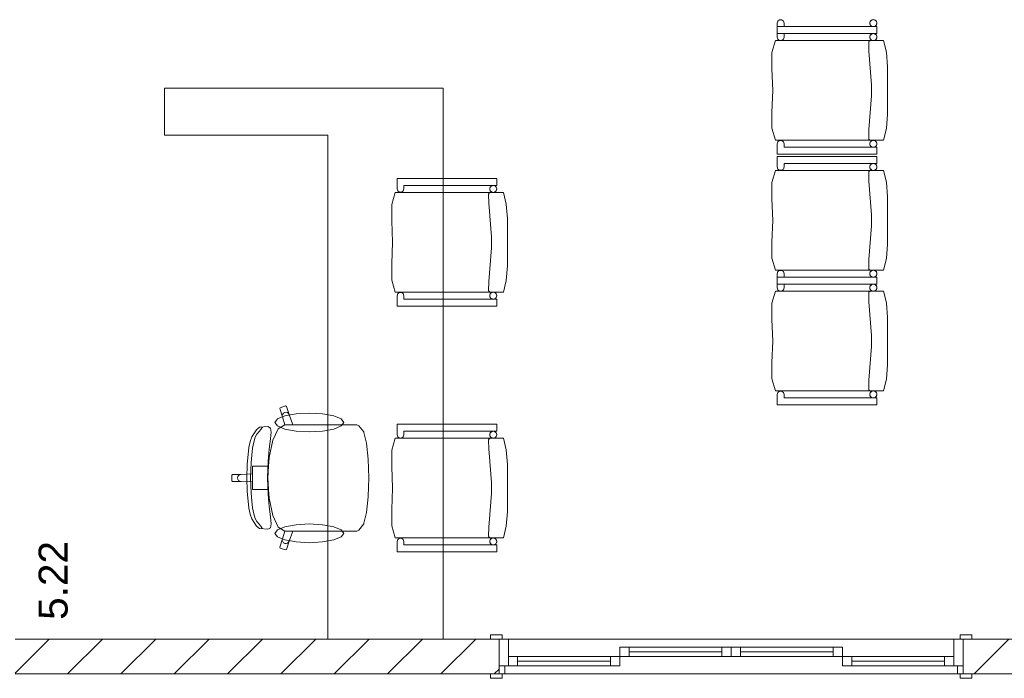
# Model space of a CAD drawing. Header units: millimetres. Extents: x 2826 to 3034, y 1533 to 1590.
# Tile 206 of 248: x 3004.08 to 3008.32, y 1575.44 to 1578.28. Entities that reach past the tile are written whole.
import ezdxf
from ezdxf.enums import TextEntityAlignment as Align

# ---------------------------------------------------------------- set-up
doc = ezdxf.new("R2010")
doc.units = ezdxf.units.MM
doc.layers.add('_Caneta_No__220', color=7, linetype='Continuous', lineweight=15, true_color=0x8a8a8a)
doc.styles.add('ESTILO_GERADO_2', font='arial.ttf')
pattern_1 = [(45, (0.02328, 0.61931), (-0.1149048, 0.1149048), [])]

# ---------------------------------------------------------------- blocks, each defined once
blk = doc.blocks.new('A$Cdd268059')
at = {"layer": '_Caneta_No__220'}
h = blk.add_hatch(dxfattribs=at)
h.set_pattern_fill('TIJOLO_COMUM_0005', color=256, style=0, pattern_type=2)
h.set_pattern_definition(pattern_1)
h.paths.add_polyline_path([(18.8463, 3.6198), (20.9318, 3.6198), (20.9318, 3.7698), (18.8463, 3.7698)])
h = blk.add_hatch(dxfattribs=at)
h.set_pattern_fill('TIJOLO_COMUM_0005', color=256, style=0, pattern_type=2)
h.set_pattern_definition(pattern_1)
h.paths.add_polyline_path([(25.1638, 3.7698), (22.9318, 3.7698), (22.9318, 3.6198), (25.1638, 3.6198)])
for p, q in [((22.1326, 6.4337), (22.1303, 6.4249)), ((22.1303, 6.4249), (22.1303, 6.3799)), ((22.1303, 6.4096), (22.1303, 6.3646)), ((22.5596, 6.4096), (22.1303, 6.4096)), ((22.1401, 6.4391), (22.1326, 6.4337)), ((22.1494, 6.4391), (22.1401, 6.4391)), ((22.1569, 6.4337), (22.1494, 6.4391)), ((22.1597, 6.4249), (22.1569, 6.4337)), ((22.1597, 6.4099), (22.1597, 6.4249)), ((22.5596, 6.4099), (22.1597, 6.4099)), ((22.5596, 6.3799), (22.5596, 6.4099)), ((22.5596, 6.3796), (22.5596, 6.4096)), ((22.1303, 6.3799), (22.5596, 6.3799)), ((22.1597, 6.3646), (22.1597, 6.3796)), ((22.1597, 6.3796), (22.5596, 6.3796)), ((22.1224, 6.3496), (22.1071, 6.2976)), ((22.5882, 6.3496), (22.1224, 6.3496)), ((22.1303, 6.3646), (22.1326, 6.3557)), ((22.1326, 6.3557), (22.1401, 6.3503)), ((22.1401, 6.3503), (22.1494, 6.3503)), ((22.1494, 6.3503), (22.1569, 6.3557)), ((22.1569, 6.3557), (22.1597, 6.3646)), ((22.5246, 6.3423), (22.5248, 6.3436)), ((22.5246, 6.3416), (22.5246, 6.3423)), ((22.5256, 6.3036), (22.5246, 6.3416)), ((22.5248, 6.3436), (22.5253, 6.345)), ((22.5253, 6.345), (22.526, 6.3462)), ((22.526, 6.3462), (22.5269, 6.3472)), ((22.5269, 6.3472), (22.528, 6.3481)), ((22.528, 6.3481), (22.5292, 6.3488)), ((22.5292, 6.3488), (22.5305, 6.3493)), ((22.5305, 6.3493), (22.5319, 6.3496)), ((22.6008, 6.2993), (22.5882, 6.3496)), ((22.1071, 6.2976), (22.1068, 6.2275)), ((22.5366, 6.1581), (22.5256, 6.3036)), ((22.6058, 6.2366), (22.6008, 6.2993)), ((22.1068, 6.2275), (22.111, 6.1346)), ((22.6058, 6.1346), (22.6058, 6.2366)), ((22.5366, 6.1111), (22.5366, 6.1581)), ((20.6906, 6.1441), (19.4903, 6.1441)), ((19.4903, 6.1441), (19.4903, 5.9422)), ((20.6906, 3.7698), (20.6906, 6.1441)), ((22.111, 6.1346), (22.1068, 6.0416)), ((22.5256, 5.9656), (22.5366, 6.1111)), ((22.6058, 6.0325), (22.6058, 6.1346)), ((22.1068, 6.0416), (22.1071, 5.9715)), ((22.6008, 5.9699), (22.6058, 6.0325)), ((19.4903, 5.9422), (20.1932, 5.9422)), ((20.1932, 5.9422), (20.1932, 3.7698)), ((22.1071, 5.9715), (22.1224, 5.9196)), ((22.5246, 5.9276), (22.5256, 5.9656)), ((22.5882, 5.9196), (22.6008, 5.9699)), ((22.1224, 5.9196), (22.5882, 5.9196)), ((22.1326, 5.9134), (22.1303, 5.9046)), ((22.1303, 5.9046), (22.1303, 5.8596)), ((22.1401, 5.9188), (22.1326, 5.9134)), ((22.1494, 5.9188), (22.1401, 5.9188)), ((22.1569, 5.9134), (22.1494, 5.9188)), ((22.1597, 5.9046), (22.1569, 5.9134)), ((22.1597, 5.8896), (22.1597, 5.9046)), ((22.5246, 5.9269), (22.5246, 5.9276)), ((22.5248, 5.9255), (22.5246, 5.9269)), ((22.5253, 5.9242), (22.5248, 5.9255)), ((22.526, 5.923), (22.5253, 5.9242)), ((22.5269, 5.9219), (22.526, 5.923)), ((22.528, 5.921), (22.5269, 5.9219)), ((22.5292, 5.9203), (22.528, 5.921)), ((22.1303, 5.8596), (22.5596, 5.8596)), ((22.5596, 5.8896), (22.1597, 5.8896)), ((22.5596, 5.8596), (22.5596, 5.8896)), ((22.1303, 5.8497), (22.1303, 5.8047)), ((22.5596, 5.8497), (22.1303, 5.8497)), ((22.1597, 5.8047), (22.1597, 5.8197)), ((22.1597, 5.8197), (22.5596, 5.8197)), ((22.5596, 5.8197), (22.5596, 5.8497)), ((22.1224, 5.7897), (22.1071, 5.7378)), ((22.5882, 5.7897), (22.1224, 5.7897)), ((22.1303, 5.8047), (22.1326, 5.7959)), ((22.1326, 5.7959), (22.1401, 5.7904)), ((22.1401, 5.7904), (22.1494, 5.7904)), ((22.1494, 5.7904), (22.1569, 5.7959)), ((22.1569, 5.7959), (22.1597, 5.8047)), ((22.5246, 5.7824), (22.5248, 5.7838)), ((22.5246, 5.7817), (22.5246, 5.7824)), ((22.5256, 5.7437), (22.5246, 5.7817)), ((22.5248, 5.7838), (22.5253, 5.7851)), ((22.5253, 5.7851), (22.526, 5.7863)), ((22.526, 5.7863), (22.5269, 5.7874)), ((22.5269, 5.7874), (22.528, 5.7883)), ((22.528, 5.7883), (22.5292, 5.789)), ((22.5292, 5.789), (22.5305, 5.7895)), ((22.5305, 5.7895), (22.5319, 5.7897)), ((22.6008, 5.7394), (22.5882, 5.7897)), ((20.4923, 5.755), (20.4923, 5.71)), ((20.9216, 5.755), (20.4923, 5.755)), ((20.9216, 5.725), (20.9216, 5.755)), ((22.1071, 5.7378), (22.1068, 5.6677)), ((22.5366, 5.5982), (22.5256, 5.7437)), ((22.6058, 5.6767), (22.6008, 5.7394)), ((20.4844, 5.695), (20.4691, 5.643)), ((20.9502, 5.695), (20.4844, 5.695)), ((20.4923, 5.71), (20.4947, 5.7012)), ((20.4947, 5.7012), (20.5022, 5.6957)), ((20.5022, 5.6957), (20.5114, 5.6957)), ((20.5114, 5.6957), (20.5189, 5.7012)), ((20.5189, 5.7012), (20.5218, 5.71)), ((20.5218, 5.71), (20.5218, 5.725)), ((20.5218, 5.725), (20.9216, 5.725)), ((20.8866, 5.6877), (20.8869, 5.689)), ((20.8866, 5.687), (20.8866, 5.6877)), ((20.8876, 5.649), (20.8866, 5.687)), ((20.8869, 5.689), (20.8874, 5.6904)), ((20.8874, 5.6904), (20.8881, 5.6916)), ((20.8881, 5.6916), (20.889, 5.6926)), ((20.889, 5.6926), (20.89, 5.6935)), ((20.89, 5.6935), (20.8913, 5.6942)), ((20.8913, 5.6942), (20.8926, 5.6947)), ((20.8926, 5.6947), (20.8939, 5.695)), ((20.9628, 5.6447), (20.9502, 5.695)), ((20.8986, 5.5035), (20.8876, 5.649)), ((20.9679, 5.582), (20.9628, 5.6447)), ((22.1068, 5.6677), (22.111, 5.5747)), ((22.6058, 5.5747), (22.6058, 5.6767)), ((20.4691, 5.643), (20.4689, 5.5729)), ((20.4689, 5.5729), (20.4731, 5.48)), ((20.9679, 5.48), (20.9679, 5.582)), ((22.111, 5.5747), (22.1068, 5.4817)), ((22.5366, 5.5512), (22.5366, 5.5982)), ((22.6058, 5.4727), (22.6058, 5.5747)), ((22.5256, 5.4057), (22.5366, 5.5512)), ((20.4731, 5.48), (20.4689, 5.387)), ((20.8986, 5.4565), (20.8986, 5.5035)), ((20.9679, 5.3779), (20.9679, 5.48)), ((22.1068, 5.4817), (22.1071, 5.4116)), ((20.8876, 5.311), (20.8986, 5.4565)), ((22.6008, 5.41), (22.6058, 5.4727)), ((22.1071, 5.4116), (22.1224, 5.3597)), ((22.5246, 5.3677), (22.5256, 5.4057)), ((22.5882, 5.3597), (22.6008, 5.41)), ((20.4689, 5.387), (20.4691, 5.3169)), ((20.9628, 5.3153), (20.9679, 5.3779)), ((22.1224, 5.3597), (22.5882, 5.3597)), ((22.1326, 5.3535), (22.1303, 5.3447)), ((22.1401, 5.359), (22.1326, 5.3535)), ((22.1494, 5.359), (22.1401, 5.359)), ((22.1569, 5.3535), (22.1494, 5.359)), ((22.1597, 5.3447), (22.1569, 5.3535)), ((22.5246, 5.367), (22.5246, 5.3677)), ((22.5248, 5.3656), (22.5246, 5.367)), ((22.5253, 5.3643), (22.5248, 5.3656)), ((22.526, 5.3631), (22.5253, 5.3643)), ((22.5269, 5.362), (22.526, 5.3631)), ((22.528, 5.3611), (22.5269, 5.362)), ((22.5292, 5.3604), (22.528, 5.3611)), ((20.4691, 5.3169), (20.4844, 5.265)), ((20.8866, 5.273), (20.8876, 5.311)), ((20.9502, 5.265), (20.9628, 5.3153)), ((22.1303, 5.3447), (22.1303, 5.2997)), ((22.1303, 5.3294), (22.1303, 5.2844)), ((22.5596, 5.3294), (22.1303, 5.3294)), ((22.1597, 5.3297), (22.1597, 5.3447)), ((22.5596, 5.3297), (22.1597, 5.3297)), ((22.5596, 5.2997), (22.5596, 5.3297)), ((22.5596, 5.2994), (22.5596, 5.3294)), ((20.4844, 5.265), (20.9502, 5.265)), ((20.5022, 5.2642), (20.4947, 5.2588)), ((20.5114, 5.2642), (20.5022, 5.2642)), ((20.5189, 5.2588), (20.5114, 5.2642)), ((20.8866, 5.2723), (20.8866, 5.273)), ((20.8869, 5.2709), (20.8866, 5.2723)), ((20.8874, 5.2696), (20.8869, 5.2709)), ((20.8881, 5.2684), (20.8874, 5.2696)), ((20.889, 5.2673), (20.8881, 5.2684)), ((20.89, 5.2664), (20.889, 5.2673)), ((20.8913, 5.2657), (20.89, 5.2664)), ((22.1224, 5.2694), (22.1071, 5.2175)), ((22.5882, 5.2694), (22.1224, 5.2694)), ((22.1303, 5.2997), (22.5596, 5.2997)), ((22.1303, 5.2844), (22.1326, 5.2756)), ((22.1326, 5.2756), (22.1401, 5.2701)), ((22.1401, 5.2701), (22.1494, 5.2701)), ((22.1494, 5.2701), (22.1569, 5.2756)), ((22.1569, 5.2756), (22.1597, 5.2844)), ((22.1597, 5.2844), (22.1597, 5.2994)), ((22.1597, 5.2994), (22.5596, 5.2994)), ((22.5246, 5.2621), (22.5248, 5.2635)), ((22.5246, 5.2614), (22.5246, 5.2621)), ((22.5248, 5.2635), (22.5253, 5.2648)), ((22.5253, 5.2648), (22.526, 5.266)), ((22.526, 5.266), (22.5269, 5.2671)), ((22.5269, 5.2671), (22.528, 5.268)), ((22.528, 5.268), (22.5292, 5.2687)), ((22.5292, 5.2687), (22.5305, 5.2692)), ((22.5305, 5.2692), (22.5319, 5.2694)), ((22.6008, 5.2191), (22.5882, 5.2694)), ((20.4947, 5.2588), (20.4923, 5.25)), ((20.4923, 5.25), (20.4923, 5.205)), ((20.5218, 5.25), (20.5189, 5.2588)), ((20.5218, 5.235), (20.5218, 5.25)), ((20.9216, 5.235), (20.5218, 5.235)), ((20.9216, 5.205), (20.9216, 5.235)), ((22.5256, 5.2234), (22.5246, 5.2614)), ((22.5366, 5.0779), (22.5256, 5.2234)), ((20.4923, 5.205), (20.9216, 5.205)), ((22.1071, 5.2175), (22.1068, 5.1474)), ((22.6058, 5.1564), (22.6008, 5.2191)), ((22.1068, 5.1474), (22.111, 5.0544)), ((22.6058, 5.0544), (22.6058, 5.1564)), ((22.111, 5.0544), (22.1068, 4.9614)), ((22.5366, 5.0309), (22.5366, 5.0779)), ((22.6058, 4.9524), (22.6058, 5.0544)), ((22.5256, 4.8854), (22.5366, 5.0309)), ((22.1068, 4.9614), (22.1071, 4.8913)), ((22.6008, 4.8897), (22.6058, 4.9524)), ((22.1071, 4.8913), (22.1224, 4.8394)), ((22.5246, 4.8474), (22.5256, 4.8854)), ((22.5882, 4.8394), (22.6008, 4.8897)), ((22.1224, 4.8394), (22.5882, 4.8394)), ((22.1401, 4.8387), (22.1326, 4.8332)), ((22.1494, 4.8387), (22.1401, 4.8387)), ((22.1569, 4.8332), (22.1494, 4.8387)), ((22.5246, 4.8467), (22.5246, 4.8474)), ((22.5248, 4.8453), (22.5246, 4.8467)), ((22.5253, 4.844), (22.5248, 4.8453)), ((22.526, 4.8428), (22.5253, 4.844)), ((22.5269, 4.8417), (22.526, 4.8428)), ((22.528, 4.8408), (22.5269, 4.8417)), ((22.5292, 4.8401), (22.528, 4.8408)), ((22.1326, 4.8332), (22.1303, 4.8244)), ((22.1303, 4.8244), (22.1303, 4.7794)), ((22.1597, 4.8244), (22.1569, 4.8332)), ((22.1597, 4.8094), (22.1597, 4.8244)), ((22.5596, 4.8094), (22.1597, 4.8094)), ((22.5596, 4.7794), (22.5596, 4.8094)), ((19.9888, 4.7672), (19.9869, 4.7634)), ((19.9869, 4.7634), (19.9983, 4.728)), ((20.0116, 4.7747), (19.9888, 4.7672)), ((20.0153, 4.7727), (20.0116, 4.7747)), ((20.0267, 4.7373), (20.0153, 4.7727)), ((22.1303, 4.7794), (22.5596, 4.7794)), ((19.9992, 4.7395), (19.9976, 4.7338)), ((19.9976, 4.7338), (19.9983, 4.728)), ((19.9983, 4.728), (20.008, 4.6938)), ((20.0028, 4.7441), (19.9992, 4.7395)), ((20.0079, 4.747), (20.0028, 4.7441)), ((20.0137, 4.7477), (20.0079, 4.747)), ((20.0193, 4.7461), (20.0137, 4.7477)), ((20.0239, 4.7424), (20.0193, 4.7461)), ((20.0267, 4.7373), (20.0239, 4.7424)), ((20.0424, 4.6939), (20.0267, 4.7373)), ((19.8857, 4.6722), (19.8657, 4.6412)), ((19.8989, 4.6828), (19.8857, 4.6722)), ((19.8982, 4.6644), (19.9043, 4.6734)), ((19.935, 4.686), (19.8989, 4.6828)), ((19.9043, 4.6734), (19.9095, 4.6797)), ((19.9095, 4.6797), (19.9121, 4.6834)), ((19.9466, 4.6793), (19.935, 4.686)), ((19.9496, 4.6621), (19.9466, 4.6793)), ((19.9801, 4.6765), (19.9563, 4.6268)), ((20.008, 4.6938), (19.9801, 4.6765)), ((20.0082, 4.6939), (20.008, 4.6938)), ((20.0082, 4.6939), (20.0424, 4.6939)), ((20.2515, 4.6939), (20.0424, 4.6939)), ((20.2876, 4.6939), (20.2515, 4.6939)), ((20.3186, 4.6939), (20.2876, 4.6939)), ((20.3272, 4.6894), (20.3186, 4.6939)), ((20.3484, 4.6626), (20.3272, 4.6894)), ((20.4923, 4.6957), (20.4923, 4.6507)), ((20.9216, 4.6957), (20.4923, 4.6957)), ((20.9216, 4.6657), (20.9216, 4.6957)), ((19.8657, 4.6412), (19.8584, 4.6212)), ((19.8742, 4.6191), (19.8804, 4.6395)), ((19.8804, 4.6395), (19.8881, 4.6527)), ((19.8881, 4.6527), (19.8982, 4.6644)), ((19.9563, 4.6268), (19.9404, 4.5524)), ((19.9412, 4.5879), (19.947, 4.6332)), ((19.947, 4.6332), (19.9496, 4.6621)), ((20.3493, 4.6604), (20.3484, 4.6626)), ((20.36, 4.6145), (20.3493, 4.6604)), ((20.4844, 4.6357), (20.4691, 4.5838)), ((20.9502, 4.6357), (20.4844, 4.6357)), ((20.4923, 4.6507), (20.4947, 4.6419)), ((20.4947, 4.6419), (20.5022, 4.6364)), ((20.5022, 4.6364), (20.5114, 4.6364)), ((20.5114, 4.6364), (20.5189, 4.6419)), ((20.5189, 4.6419), (20.5218, 4.6507)), ((20.5218, 4.6507), (20.5218, 4.6657)), ((20.5218, 4.6657), (20.9216, 4.6657)), ((20.8866, 4.6284), (20.8869, 4.6298)), ((20.8866, 4.6277), (20.8866, 4.6284)), ((20.8876, 4.5897), (20.8866, 4.6277)), ((20.8869, 4.6298), (20.8874, 4.6311)), ((20.8874, 4.6311), (20.8881, 4.6323)), ((20.8881, 4.6323), (20.889, 4.6334)), ((20.889, 4.6334), (20.89, 4.6343)), ((20.89, 4.6343), (20.8913, 4.635)), ((20.8913, 4.635), (20.8926, 4.6355)), ((20.8926, 4.6355), (20.8939, 4.6357)), ((20.9628, 4.5854), (20.9502, 4.6357)), ((19.8536, 4.5954), (19.8466, 4.5222)), ((19.8584, 4.6212), (19.8536, 4.5954)), ((19.8655, 4.5632), (19.8692, 4.5932)), ((19.8692, 4.5932), (19.8742, 4.6191)), ((19.9365, 4.537), (19.9412, 4.5879)), ((20.3671, 4.5458), (20.36, 4.6145)), ((20.4691, 4.5838), (20.4689, 4.5137)), ((20.8986, 4.4442), (20.8876, 4.5897)), ((20.9679, 4.5227), (20.9628, 4.5854)), ((19.863, 4.5307), (19.8655, 4.5632)), ((19.9404, 4.5524), (19.9381, 4.515)), ((20.3672, 4.5447), (20.3671, 4.5458)), ((20.3697, 4.4647), (20.3672, 4.5447)), ((19.8466, 4.5222), (19.8445, 4.4647)), ((19.8615, 4.4974), (19.863, 4.5307)), ((19.8994, 4.515), (19.8694, 4.515)), ((19.8694, 4.515), (19.8694, 4.4815)), ((19.9381, 4.515), (19.8994, 4.515)), ((19.9342, 4.4647), (19.9365, 4.537)), ((19.9381, 4.515), (19.9349, 4.4647)), ((20.4689, 4.5137), (20.4731, 4.4207)), ((20.9679, 4.4207), (20.9679, 4.5227)), ((19.7827, 4.4797), (19.7797, 4.4767)), ((19.7797, 4.4767), (19.7797, 4.4647)), ((19.7797, 4.4526), (19.7797, 4.4647)), ((19.8196, 4.4797), (19.7827, 4.4797)), ((19.8058, 4.4704), (19.8046, 4.4647)), ((19.8058, 4.4589), (19.8046, 4.4647)), ((19.809, 4.4753), (19.8058, 4.4704)), ((19.809, 4.454), (19.8058, 4.4589)), ((19.8139, 4.4786), (19.809, 4.4753)), ((19.8196, 4.4797), (19.8139, 4.4786)), ((19.8694, 4.4815), (19.8196, 4.4797)), ((19.8466, 4.4072), (19.8445, 4.4647)), ((19.8611, 4.4647), (19.8615, 4.4974)), ((19.8611, 4.4647), (19.8615, 4.4319)), ((19.8694, 4.4815), (19.8694, 4.4647)), ((19.8694, 4.4478), (19.8694, 4.4647)), ((19.9342, 4.4647), (19.9365, 4.3924)), ((19.9381, 4.4143), (19.9349, 4.4647)), ((20.3697, 4.4647), (20.3672, 4.3846)), ((19.7827, 4.4496), (19.7797, 4.4526)), ((19.8196, 4.4496), (19.7827, 4.4496)), ((19.8139, 4.4507), (19.809, 4.454)), ((19.8196, 4.4496), (19.8139, 4.4507)), ((19.8694, 4.4478), (19.8196, 4.4496)), ((19.8615, 4.4319), (19.863, 4.3986)), ((19.8694, 4.4143), (19.8694, 4.4478)), ((19.8994, 4.4143), (19.8694, 4.4143)), ((19.9381, 4.4143), (19.8994, 4.4143)), ((19.9404, 4.3769), (19.9381, 4.4143)), ((20.4731, 4.4207), (20.4689, 4.3277)), ((20.8986, 4.3972), (20.8986, 4.4442)), ((20.9679, 4.3187), (20.9679, 4.4207)), ((19.8536, 4.3339), (19.8466, 4.4072)), ((19.863, 4.3986), (19.8655, 4.3661)), ((19.9365, 4.3924), (19.9412, 4.3414)), ((19.9563, 4.3025), (19.9404, 4.3769)), ((20.3671, 4.3836), (20.36, 4.3148)), ((20.3672, 4.3846), (20.3671, 4.3836)), ((20.8876, 4.2517), (20.8986, 4.3972)), ((19.8584, 4.3081), (19.8536, 4.3339)), ((19.8655, 4.3661), (19.8692, 4.3361)), ((19.8692, 4.3361), (19.8742, 4.3102)), ((19.9412, 4.3414), (19.947, 4.2961)), ((19.8657, 4.2881), (19.8584, 4.3081)), ((19.8857, 4.2571), (19.8657, 4.2881)), ((19.8742, 4.3102), (19.8804, 4.2898)), ((19.8804, 4.2898), (19.8881, 4.2766)), ((19.947, 4.2961), (19.9496, 4.2672)), ((19.9801, 4.2528), (19.9563, 4.3025)), ((20.36, 4.3148), (20.3493, 4.2689)), ((20.4689, 4.3277), (20.4691, 4.2576)), ((20.9628, 4.256), (20.9679, 4.3187)), ((19.8989, 4.2466), (19.8857, 4.2571)), ((19.8881, 4.2766), (19.8982, 4.2649)), ((19.8982, 4.2649), (19.9043, 4.2559)), ((19.935, 4.2433), (19.8989, 4.2466)), ((19.9043, 4.2559), (19.9095, 4.2496)), ((19.9095, 4.2496), (19.9121, 4.2459)), ((19.9466, 4.25), (19.935, 4.2433)), ((19.9496, 4.2672), (19.9466, 4.25)), ((20.008, 4.2355), (19.9801, 4.2528)), ((20.3484, 4.2667), (20.3272, 4.2399)), ((20.3493, 4.2689), (20.3484, 4.2667)), ((20.4691, 4.2576), (20.4844, 4.2057)), ((20.8866, 4.2137), (20.8876, 4.2517)), ((20.9502, 4.2057), (20.9628, 4.256)), ((19.9869, 4.1659), (19.9983, 4.2013)), ((19.9976, 4.1955), (19.9983, 4.2013)), ((19.9983, 4.2013), (20.008, 4.2355)), ((20.0082, 4.2354), (20.008, 4.2355)), ((20.0082, 4.2354), (20.0424, 4.2354)), ((20.0424, 4.2354), (20.0267, 4.192)), ((20.2515, 4.2354), (20.0424, 4.2354)), ((20.2876, 4.2354), (20.2515, 4.2354)), ((20.3186, 4.2354), (20.2876, 4.2354)), ((20.3272, 4.2399), (20.3186, 4.2354)), ((20.4844, 4.2057), (20.9502, 4.2057)), ((20.5022, 4.205), (20.4947, 4.1995)), ((20.5114, 4.205), (20.5022, 4.205)), ((20.5189, 4.1995), (20.5114, 4.205)), ((20.8866, 4.213), (20.8866, 4.2137)), ((20.8869, 4.2116), (20.8866, 4.213)), ((20.8874, 4.2103), (20.8869, 4.2116)), ((20.8881, 4.2091), (20.8874, 4.2103)), ((20.889, 4.208), (20.8881, 4.2091)), ((20.89, 4.2071), (20.889, 4.208)), ((20.8913, 4.2064), (20.89, 4.2071)), ((19.9888, 4.1621), (19.9869, 4.1659)), ((20.0116, 4.1547), (19.9888, 4.1621)), ((19.9992, 4.1898), (19.9976, 4.1955)), ((20.0028, 4.1852), (19.9992, 4.1898)), ((20.0079, 4.1823), (20.0028, 4.1852)), ((20.0137, 4.1816), (20.0079, 4.1823)), ((20.0193, 4.1832), (20.0137, 4.1816)), ((20.0267, 4.192), (20.0153, 4.1566)), ((20.0239, 4.1869), (20.0193, 4.1832)), ((20.0267, 4.192), (20.0239, 4.1869)), ((20.4947, 4.1995), (20.4923, 4.1907)), ((20.4923, 4.1907), (20.4923, 4.1457)), ((20.5218, 4.1907), (20.5189, 4.1995)), ((20.5218, 4.1757), (20.5218, 4.1907)), ((20.9216, 4.1757), (20.5218, 4.1757)), ((20.9216, 4.1457), (20.9216, 4.1757)), ((20.0153, 4.1566), (20.0116, 4.1547)), ((20.4923, 4.1457), (20.9216, 4.1457)), ((20.9448, 3.7888), (20.8948, 3.7888)), ((20.8948, 3.7888), (20.8948, 3.7698)), ((20.9448, 3.7698), (20.9448, 3.7888)), ((22.9688, 3.7888), (22.9188, 3.7888)), ((22.9188, 3.7888), (22.9188, 3.7698)), ((22.9688, 3.7698), (22.9688, 3.7888)), ((18.8463, 3.7698), (25.1638, 3.7698)), ((20.1932, 3.7698), (20.6906, 3.7698)), ((20.9318, 3.7698), (20.8948, 3.7698)), ((20.8948, 3.7698), (20.9448, 3.7698)), ((20.9318, 3.7698), (20.8948, 3.7698)), ((20.9318, 3.7698), (20.8948, 3.7698)), ((20.9318, 3.7698), (20.9318, 3.6548)), ((20.9318, 3.7698), (20.9318, 3.6548)), ((20.9718, 3.7698), (20.9318, 3.7698)), ((20.9318, 3.7698), (20.9318, 3.6548)), ((20.9318, 3.7698), (20.9318, 3.6548)), ((20.9718, 3.6548), (20.9718, 3.7698)), ((21.4518, 3.7348), (21.4918, 3.7348)), ((21.4518, 3.6948), (21.4518, 3.7348)), ((21.4918, 3.7348), (21.4918, 3.6948)), ((21.8918, 3.6948), (21.8918, 3.7348)), ((21.8918, 3.7348), (21.9318, 3.7348)), ((21.9718, 3.7348), (21.9318, 3.7348)), ((21.9318, 3.7348), (21.9318, 3.6948)), ((21.9318, 3.7348), (21.9318, 3.6948)), ((21.9718, 3.6948), (21.9718, 3.7348)), ((22.4118, 3.7348), (22.3718, 3.7348)), ((22.3718, 3.7348), (22.3718, 3.6948)), ((22.4118, 3.6948), (22.4118, 3.7348)), ((22.8918, 3.7698), (22.8918, 3.6548)), ((22.9318, 3.7698), (22.8918, 3.7698)), ((22.9188, 3.7698), (22.9688, 3.7698)), ((22.9318, 3.7698), (22.9688, 3.7698)), ((22.9318, 3.7698), (22.9318, 3.6548)), ((22.9318, 3.6548), (22.9318, 3.7698)), ((22.9318, 3.7698), (22.9318, 3.6548)), ((22.9318, 3.7698), (22.9318, 3.6548)), ((22.9318, 3.7698), (22.9688, 3.7698)), ((22.9318, 3.7698), (22.9688, 3.7698)), ((21.0118, 3.6948), (20.9718, 3.6948)), ((20.9718, 3.6948), (20.9718, 3.6548)), ((21.0118, 3.6548), (21.0118, 3.6948)), ((21.4518, 3.6948), (21.4118, 3.6948)), ((21.4118, 3.6948), (21.4118, 3.6548)), ((21.4518, 3.6548), (21.4518, 3.6948)), ((21.4918, 3.6948), (21.4518, 3.6948)), ((21.8918, 3.7148), (21.4918, 3.7148)), ((21.9318, 3.6948), (21.8918, 3.6948)), ((21.9318, 3.6948), (21.9718, 3.6948)), ((21.9718, 3.7148), (22.3718, 3.7148)), ((22.3718, 3.6948), (22.4118, 3.6948)), ((22.4118, 3.6948), (22.4518, 3.6948)), ((22.4118, 3.6548), (22.4118, 3.6948)), ((22.4518, 3.6948), (22.4518, 3.6548)), ((22.8518, 3.6548), (22.8518, 3.6948)), ((22.8518, 3.6948), (22.8918, 3.6948)), ((22.8918, 3.6948), (22.8918, 3.6548)), ((20.9318, 3.6548), (20.9318, 3.6198)), ((20.9318, 3.6548), (20.9318, 3.6198)), ((20.9568, 3.6548), (20.9318, 3.6548)), ((20.9318, 3.6548), (20.9718, 3.6548)), ((20.9318, 3.6548), (20.9318, 3.6198)), ((20.9318, 3.6548), (20.9318, 3.6198)), ((20.9568, 3.6198), (20.9568, 3.6548)), ((20.9718, 3.6548), (21.0118, 3.6548)), ((21.0118, 3.6748), (21.4118, 3.6748)), ((21.4118, 3.6548), (21.4518, 3.6548)), ((22.4518, 3.6548), (22.4118, 3.6548)), ((22.8518, 3.6748), (22.4518, 3.6748)), ((22.8918, 3.6548), (22.8518, 3.6548)), ((22.8918, 3.6548), (22.9318, 3.6548)), ((22.9068, 3.6548), (22.9068, 3.6198)), ((22.9318, 3.6548), (22.9068, 3.6548)), ((22.9318, 3.6548), (22.9318, 3.6198)), ((22.9318, 3.6198), (22.9318, 3.6548)), ((22.9318, 3.6548), (22.9318, 3.6198)), ((22.9318, 3.6548), (22.9318, 3.6198)), ((22.9318, 3.6198), (18.8463, 3.6198)), ((20.9318, 3.6198), (20.8948, 3.6198)), ((20.9448, 3.6198), (20.8948, 3.6198)), ((20.8948, 3.6198), (20.8948, 3.6008)), ((20.9318, 3.6198), (20.8948, 3.6198)), ((20.9318, 3.6198), (20.8948, 3.6198)), ((20.9318, 3.6198), (20.9568, 3.6198)), ((20.9448, 3.6008), (20.9448, 3.6198)), ((22.9068, 3.6198), (22.9318, 3.6198)), ((22.9688, 3.6198), (22.9188, 3.6198)), ((22.9188, 3.6198), (22.9188, 3.6008)), ((25.1638, 3.6198), (22.9318, 3.6198)), ((22.9318, 3.6198), (22.9688, 3.6198)), ((22.9318, 3.6198), (22.9688, 3.6198)), ((22.9318, 3.6198), (22.9688, 3.6198)), ((22.9688, 3.6008), (22.9688, 3.6198)), ((20.8948, 3.6008), (20.9448, 3.6008)), ((22.9188, 3.6008), (22.9688, 3.6008))]:
    blk.add_line(p, q, dxfattribs=at)
for points in [[(22.1597, 6.4099), (22.1597, 6.4249), (22.1569, 6.4337), (22.1494, 6.4391), (22.1401, 6.4391), (22.1326, 6.4337), (22.1303, 6.4249), (22.1303, 6.3799), (22.5596, 6.3799), (22.5596, 6.4099)], [(22.1303, 6.4096), (22.1303, 6.3646), (22.1326, 6.3557), (22.1401, 6.3503), (22.1494, 6.3503), (22.1569, 6.3557), (22.1597, 6.3646), (22.1597, 6.3796), (22.5596, 6.3796), (22.5596, 6.4096)], [(22.5596, 6.3646), (22.5593, 6.3672), (22.5587, 6.3697), (22.5576, 6.3721), (22.5561, 6.3742), (22.5542, 6.3761), (22.5521, 6.3776), (22.5497, 6.3787), (22.5472, 6.3793), (22.5446, 6.3796), (22.542, 6.3793), (22.5394, 6.3787), (22.5371, 6.3776), (22.5349, 6.3761), (22.5331, 6.3742), (22.5316, 6.3721), (22.5305, 6.3697), (22.5298, 6.3672), (22.5296, 6.3646), (22.5298, 6.362), (22.5305, 6.3594), (22.5316, 6.3571), (22.5331, 6.3549), (22.5349, 6.3531), (22.5371, 6.3516), (22.5394, 6.3505), (22.542, 6.3498), (22.5446, 6.3496), (22.5472, 6.3498), (22.5497, 6.3505), (22.5521, 6.3516), (22.5542, 6.3531), (22.5561, 6.3549), (22.5576, 6.3571), (22.5587, 6.3594), (22.5593, 6.362)], [(22.1224, 6.3496), (22.1071, 6.2976), (22.1068, 6.2275), (22.111, 6.1346), (22.1068, 6.0416), (22.1071, 5.9715), (22.1224, 5.9196), (22.5882, 5.9196), (22.6008, 5.9699), (22.6058, 6.0325), (22.6058, 6.1346), (22.6058, 6.2366), (22.6008, 6.2993), (22.5882, 6.3496)], [(22.1597, 5.8896), (22.1597, 5.9046), (22.1569, 5.9134), (22.1494, 5.9188), (22.1401, 5.9188), (22.1326, 5.9134), (22.1303, 5.9046), (22.1303, 5.8596), (22.5596, 5.8596), (22.5596, 5.8896)], [(22.5596, 5.9046), (22.5593, 5.9072), (22.5587, 5.9097), (22.5576, 5.9121), (22.5561, 5.9142), (22.5542, 5.9161), (22.5521, 5.9176), (22.5497, 5.9187), (22.5472, 5.9193), (22.5446, 5.9196), (22.542, 5.9193), (22.5394, 5.9187), (22.5371, 5.9176), (22.5349, 5.9161), (22.5331, 5.9142), (22.5316, 5.9121), (22.5305, 5.9097), (22.5298, 5.9072), (22.5296, 5.9046), (22.5298, 5.902), (22.5305, 5.8994), (22.5316, 5.8971), (22.5331, 5.8949), (22.5349, 5.8931), (22.5371, 5.8916), (22.5394, 5.8905), (22.542, 5.8898), (22.5446, 5.8896), (22.5472, 5.8898), (22.5497, 5.8905), (22.5521, 5.8916), (22.5542, 5.8931), (22.5561, 5.8949), (22.5576, 5.8971), (22.5587, 5.8994), (22.5593, 5.902)], [(22.1303, 5.8497), (22.1303, 5.8047), (22.1326, 5.7959), (22.1401, 5.7904), (22.1494, 5.7904), (22.1569, 5.7959), (22.1597, 5.8047), (22.1597, 5.8197), (22.5596, 5.8197), (22.5596, 5.8497)], [(22.5596, 5.8047), (22.5593, 5.8073), (22.5587, 5.8098), (22.5576, 5.8122), (22.5561, 5.8144), (22.5542, 5.8162), (22.5521, 5.8177), (22.5497, 5.8188), (22.5472, 5.8195), (22.5446, 5.8197), (22.542, 5.8195), (22.5394, 5.8188), (22.5371, 5.8177), (22.5349, 5.8162), (22.5331, 5.8144), (22.5316, 5.8122), (22.5305, 5.8098), (22.5298, 5.8073), (22.5296, 5.8047), (22.5298, 5.8021), (22.5305, 5.7996), (22.5316, 5.7972), (22.5331, 5.7951), (22.5349, 5.7932), (22.5371, 5.7917), (22.5394, 5.7906), (22.542, 5.7899), (22.5446, 5.7897), (22.5472, 5.7899), (22.5497, 5.7906), (22.5521, 5.7917), (22.5542, 5.7932), (22.5561, 5.7951), (22.5576, 5.7972), (22.5587, 5.7996), (22.5593, 5.8021)], [(22.1224, 5.7897), (22.1071, 5.7378), (22.1068, 5.6677), (22.111, 5.5747), (22.1068, 5.4817), (22.1071, 5.4116), (22.1224, 5.3597), (22.5882, 5.3597), (22.6008, 5.41), (22.6058, 5.4727), (22.6058, 5.5747), (22.6058, 5.6767), (22.6008, 5.7394), (22.5882, 5.7897)], [(20.4923, 5.755), (20.4923, 5.71), (20.4947, 5.7012), (20.5022, 5.6957), (20.5114, 5.6957), (20.5189, 5.7012), (20.5218, 5.71), (20.5218, 5.725), (20.9216, 5.725), (20.9216, 5.755)], [(20.4844, 5.695), (20.4691, 5.643), (20.4689, 5.5729), (20.4731, 5.48), (20.4689, 5.387), (20.4691, 5.3169), (20.4844, 5.265), (20.9502, 5.265), (20.9628, 5.3153), (20.9679, 5.3779), (20.9679, 5.48), (20.9679, 5.582), (20.9628, 5.6447), (20.9502, 5.695)], [(20.9216, 5.71), (20.9214, 5.7126), (20.9207, 5.7151), (20.9196, 5.7175), (20.9181, 5.7196), (20.9163, 5.7215), (20.9141, 5.723), (20.9118, 5.7241), (20.9092, 5.7247), (20.9066, 5.725), (20.904, 5.7247), (20.9015, 5.7241), (20.8991, 5.723), (20.897, 5.7215), (20.8952, 5.7196), (20.8937, 5.7175), (20.8926, 5.7151), (20.8919, 5.7126), (20.8916, 5.71), (20.8919, 5.7074), (20.8926, 5.7048), (20.8937, 5.7025), (20.8952, 5.7003), (20.897, 5.6985), (20.8991, 5.697), (20.9015, 5.6959), (20.904, 5.6952), (20.9066, 5.695), (20.9092, 5.6952), (20.9118, 5.6959), (20.9141, 5.697), (20.9163, 5.6985), (20.9181, 5.7003), (20.9196, 5.7025), (20.9207, 5.7048), (20.9214, 5.7074)], [(22.1597, 5.3297), (22.1597, 5.3447), (22.1569, 5.3535), (22.1494, 5.359), (22.1401, 5.359), (22.1326, 5.3535), (22.1303, 5.3447), (22.1303, 5.2997), (22.5596, 5.2997), (22.5596, 5.3297)], [(22.5596, 5.3447), (22.5593, 5.3473), (22.5587, 5.3498), (22.5576, 5.3522), (22.5561, 5.3544), (22.5542, 5.3562), (22.5521, 5.3577), (22.5497, 5.3588), (22.5472, 5.3595), (22.5446, 5.3597), (22.542, 5.3595), (22.5394, 5.3588), (22.5371, 5.3577), (22.5349, 5.3562), (22.5331, 5.3544), (22.5316, 5.3522), (22.5305, 5.3498), (22.5298, 5.3473), (22.5296, 5.3447), (22.5298, 5.3421), (22.5305, 5.3396), (22.5316, 5.3372), (22.5331, 5.3351), (22.5349, 5.3332), (22.5371, 5.3317), (22.5394, 5.3306), (22.542, 5.3299), (22.5446, 5.3297), (22.5472, 5.3299), (22.5497, 5.3306), (22.5521, 5.3317), (22.5542, 5.3332), (22.5561, 5.3351), (22.5576, 5.3372), (22.5587, 5.3396), (22.5593, 5.3421)], [(22.1303, 5.3294), (22.1303, 5.2844), (22.1326, 5.2756), (22.1401, 5.2701), (22.1494, 5.2701), (22.1569, 5.2756), (22.1597, 5.2844), (22.1597, 5.2994), (22.5596, 5.2994), (22.5596, 5.3294)], [(20.5218, 5.235), (20.5218, 5.25), (20.5189, 5.2588), (20.5114, 5.2642), (20.5022, 5.2642), (20.4947, 5.2588), (20.4923, 5.25), (20.4923, 5.205), (20.9216, 5.205), (20.9216, 5.235)], [(20.9216, 5.25), (20.9214, 5.2526), (20.9207, 5.2551), (20.9196, 5.2575), (20.9181, 5.2596), (20.9163, 5.2615), (20.9141, 5.263), (20.9118, 5.2641), (20.9092, 5.2647), (20.9066, 5.265), (20.904, 5.2647), (20.9015, 5.2641), (20.8991, 5.263), (20.897, 5.2615), (20.8952, 5.2596), (20.8937, 5.2575), (20.8926, 5.2551), (20.8919, 5.2526), (20.8916, 5.25), (20.8919, 5.2474), (20.8926, 5.2448), (20.8937, 5.2425), (20.8952, 5.2403), (20.897, 5.2385), (20.8991, 5.237), (20.9015, 5.2359), (20.904, 5.2352), (20.9066, 5.235), (20.9092, 5.2352), (20.9118, 5.2359), (20.9141, 5.237), (20.9163, 5.2385), (20.9181, 5.2403), (20.9196, 5.2425), (20.9207, 5.2448), (20.9214, 5.2474)], [(22.1224, 5.2694), (22.1071, 5.2175), (22.1068, 5.1474), (22.111, 5.0544), (22.1068, 4.9614), (22.1071, 4.8913), (22.1224, 4.8394), (22.5882, 4.8394), (22.6008, 4.8897), (22.6058, 4.9524), (22.6058, 5.0544), (22.6058, 5.1564), (22.6008, 5.2191), (22.5882, 5.2694)], [(22.5596, 5.2844), (22.5593, 5.287), (22.5587, 5.2895), (22.5576, 5.2919), (22.5561, 5.2941), (22.5542, 5.2959), (22.5521, 5.2974), (22.5497, 5.2985), (22.5472, 5.2992), (22.5446, 5.2994), (22.542, 5.2992), (22.5394, 5.2985), (22.5371, 5.2974), (22.5349, 5.2959), (22.5331, 5.2941), (22.5316, 5.2919), (22.5305, 5.2895), (22.5298, 5.287), (22.5296, 5.2844), (22.5298, 5.2818), (22.5305, 5.2793), (22.5316, 5.2769), (22.5331, 5.2748), (22.5349, 5.2729), (22.5371, 5.2714), (22.5394, 5.2703), (22.542, 5.2696), (22.5446, 5.2694), (22.5472, 5.2696), (22.5497, 5.2703), (22.5521, 5.2714), (22.5542, 5.2729), (22.5561, 5.2748), (22.5576, 5.2769), (22.5587, 5.2793), (22.5593, 5.2818)], [(22.1597, 4.8094), (22.1597, 4.8244), (22.1569, 4.8332), (22.1494, 4.8387), (22.1401, 4.8387), (22.1326, 4.8332), (22.1303, 4.8244), (22.1303, 4.7794), (22.5596, 4.7794), (22.5596, 4.8094)], [(22.5596, 4.8244), (22.5593, 4.827), (22.5587, 4.8295), (22.5576, 4.8319), (22.5561, 4.8341), (22.5542, 4.8359), (22.5521, 4.8374), (22.5497, 4.8385), (22.5472, 4.8392), (22.5446, 4.8394), (22.542, 4.8392), (22.5394, 4.8385), (22.5371, 4.8374), (22.5349, 4.8359), (22.5331, 4.8341), (22.5316, 4.8319), (22.5305, 4.8295), (22.5298, 4.827), (22.5296, 4.8244), (22.5298, 4.8218), (22.5305, 4.8193), (22.5316, 4.8169), (22.5331, 4.8148), (22.5349, 4.8129), (22.5371, 4.8114), (22.5394, 4.8103), (22.542, 4.8096), (22.5446, 4.8094), (22.5472, 4.8096), (22.5497, 4.8103), (22.5521, 4.8114), (22.5542, 4.8129), (22.5561, 4.8148), (22.5576, 4.8169), (22.5587, 4.8193), (22.5593, 4.8218)], [(20.1138, 4.7439), (20.0567, 4.7408), (20.0084, 4.7321), (19.9761, 4.7191), (19.9647, 4.7037), (19.9761, 4.6883), (20.0084, 4.6752), (20.0567, 4.6665), (20.1138, 4.6634), (20.1708, 4.6665), (20.2191, 4.6752), (20.2514, 4.6883), (20.2628, 4.7037), (20.2514, 4.7191), (20.2191, 4.7321), (20.1708, 4.7408)], [(20.4923, 4.6957), (20.4923, 4.6507), (20.4947, 4.6419), (20.5022, 4.6364), (20.5114, 4.6364), (20.5189, 4.6419), (20.5218, 4.6507), (20.5218, 4.6657), (20.9216, 4.6657), (20.9216, 4.6957)], [(20.4844, 4.6357), (20.4691, 4.5838), (20.4689, 4.5137), (20.4731, 4.4207), (20.4689, 4.3277), (20.4691, 4.2576), (20.4844, 4.2057), (20.9502, 4.2057), (20.9628, 4.256), (20.9679, 4.3187), (20.9679, 4.4207), (20.9679, 4.5227), (20.9628, 4.5854), (20.9502, 4.6357)], [(20.9216, 4.6507), (20.9214, 4.6533), (20.9207, 4.6558), (20.9196, 4.6582), (20.9181, 4.6603), (20.9163, 4.6622), (20.9141, 4.6637), (20.9118, 4.6648), (20.9092, 4.6655), (20.9066, 4.6657), (20.904, 4.6655), (20.9015, 4.6648), (20.8991, 4.6637), (20.897, 4.6622), (20.8952, 4.6603), (20.8937, 4.6582), (20.8926, 4.6558), (20.8919, 4.6533), (20.8916, 4.6507), (20.8919, 4.6481), (20.8926, 4.6456), (20.8937, 4.6432), (20.8952, 4.6411), (20.897, 4.6392), (20.8991, 4.6377), (20.9015, 4.6366), (20.904, 4.6359), (20.9066, 4.6357), (20.9092, 4.6359), (20.9118, 4.6366), (20.9141, 4.6377), (20.9163, 4.6392), (20.9181, 4.6411), (20.9196, 4.6432), (20.9207, 4.6456), (20.9214, 4.6481)], [(20.1138, 4.1854), (20.0567, 4.1885), (20.0084, 4.1972), (19.9761, 4.2102), (19.9647, 4.2256), (19.9761, 4.2411), (20.0084, 4.2541), (20.0567, 4.2628), (20.1138, 4.2659), (20.1708, 4.2628), (20.2191, 4.2541), (20.2514, 4.2411), (20.2628, 4.2256), (20.2514, 4.2102), (20.2191, 4.1972), (20.1708, 4.1885)], [(20.5218, 4.1757), (20.5218, 4.1907), (20.5189, 4.1995), (20.5114, 4.205), (20.5022, 4.205), (20.4947, 4.1995), (20.4923, 4.1907), (20.4923, 4.1457), (20.9216, 4.1457), (20.9216, 4.1757)], [(20.9216, 4.1907), (20.9214, 4.1933), (20.9207, 4.1958), (20.9196, 4.1982), (20.9181, 4.2003), (20.9163, 4.2022), (20.9141, 4.2037), (20.9118, 4.2048), (20.9092, 4.2055), (20.9066, 4.2057), (20.904, 4.2055), (20.9015, 4.2048), (20.8991, 4.2037), (20.897, 4.2022), (20.8952, 4.2003), (20.8937, 4.1982), (20.8926, 4.1958), (20.8919, 4.1933), (20.8916, 4.1907), (20.8919, 4.1881), (20.8926, 4.1856), (20.8937, 4.1832), (20.8952, 4.1811), (20.897, 4.1792), (20.8991, 4.1777), (20.9015, 4.1766), (20.904, 4.1759), (20.9066, 4.1757), (20.9092, 4.1759), (20.9118, 4.1766), (20.9141, 4.1777), (20.9163, 4.1792), (20.9181, 4.1811), (20.9196, 4.1832), (20.9207, 4.1856), (20.9214, 4.1881)], [(21.8918, 3.7148), (21.4918, 3.7148), (21.4918, 3.7348), (21.8918, 3.7348)], [(21.9718, 3.7148), (22.3718, 3.7148), (22.3718, 3.7348), (21.9718, 3.7348)], [(21.0118, 3.6748), (21.4118, 3.6748), (21.4118, 3.6948), (21.0118, 3.6948)], [(21.8918, 3.6948), (21.4918, 3.6948), (21.4918, 3.7148), (21.8918, 3.7148)], [(21.9718, 3.6948), (22.3718, 3.6948), (22.3718, 3.7148), (21.9718, 3.7148)], [(22.8518, 3.6748), (22.4518, 3.6748), (22.4518, 3.6948), (22.8518, 3.6948)], [(21.0118, 3.6548), (21.4118, 3.6548), (21.4118, 3.6748), (21.0118, 3.6748)], [(22.8518, 3.6548), (22.4518, 3.6548), (22.4518, 3.6748), (22.8518, 3.6748)]]:
    blk.add_lwpolyline(points, close=True, dxfattribs=at)
for points in [[(22.542, 6.4396), (22.5394, 6.439), (22.5371, 6.4379), (22.5349, 6.4364), (22.5331, 6.4345), (22.5316, 6.4324), (22.5305, 6.43), (22.5298, 6.4275), (22.5296, 6.4249), (22.5298, 6.4223), (22.5305, 6.4197), (22.5316, 6.4174), (22.5331, 6.4152), (22.5349, 6.4134), (22.5371, 6.4119), (22.5394, 6.4108), (22.542, 6.4101), (22.5446, 6.4099), (22.5472, 6.4101), (22.5497, 6.4108), (22.5521, 6.4119), (22.5542, 6.4134), (22.5561, 6.4152), (22.5576, 6.4174), (22.5587, 6.4197), (22.5593, 6.4223), (22.5596, 6.4249), (22.5593, 6.4275), (22.5587, 6.43), (22.5576, 6.4324), (22.5561, 6.4345), (22.5542, 6.4364), (22.5521, 6.4379), (22.5497, 6.439), (22.5472, 6.4396)], [(20.9318, 3.7698), (18.8463, 3.7698)], [(25.1638, 3.7698), (22.9318, 3.7698)], [(18.8463, 3.6198), (20.9318, 3.6198)], [(22.9318, 3.6198), (25.1638, 3.6198)]]:
    blk.add_lwpolyline(points, dxfattribs=at)
for centre, start_param, end_param in [((22.5446, 6.4249), 4.712389, 7.853982), ((22.5446, 6.4249), 1.570796, 4.712389), ((22.5446, 6.3646), 4.712389, 7.853982), ((22.5446, 6.3646), 1.570796, 4.712389), ((22.5446, 5.9046), 4.712389, 7.853982), ((22.5446, 5.9046), 1.570796, 4.712389), ((22.5446, 5.8047), 4.712389, 7.853982), ((22.5446, 5.8047), 1.570796, 4.712389), ((20.9066, 5.71), 4.712389, 7.853982), ((20.9066, 5.71), 1.570796, 4.712389), ((22.5446, 5.3447), 4.712389, 7.853982), ((22.5446, 5.3447), 1.570796, 4.712389), ((20.9066, 5.25), 4.712389, 7.853982), ((22.5446, 5.2844), 4.712389, 7.853982), ((22.5446, 5.2844), 1.570796, 4.712389), ((20.9066, 5.25), 1.570796, 4.712389), ((22.5446, 4.8244), 4.712389, 7.853982), ((22.5446, 4.8244), 1.570796, 4.712389), ((20.9066, 4.6507), 4.712389, 7.853982), ((20.9066, 4.6507), 1.570796, 4.712389), ((20.9066, 4.1907), 4.712389, 7.853982), ((20.9066, 4.1907), 1.570796, 4.712389)]:
    blk.add_ellipse(centre, major_axis=(0, 0.015), ratio=0.9996, start_param=start_param, end_param=end_param, dxfattribs=at)
at = {"layer": '_Caneta_No__220', "insert": (19.0107, 4.0226), "char_height": 0.125, "attachment_point": 5, "rotation": 90, "style": 'ESTILO_GERADO_2'}
blk.add_mtext('\\A1;5.22', dxfattribs=at)
at = {"layer": '_Caneta_No__220', "style": 'ESTILO_GERADO_2'}
for p in [(34.4309, 10.5457), (35.0309, 10.5457)]:
    blk.add_attdef('txt', text='', height=0.12, dxfattribs=at).set_placement(p, align=Align.MIDDLE_CENTER)
blk.add_attdef('txt', text='', height=0.12, rotation=90, dxfattribs=at).set_placement((1.2958, 6.4033), align=Align.MIDDLE_CENTER)

msp = doc.modelspace()

# ---------------------------------------------------------------- block references
msp.add_blockref('A$Cdd268059', (2985.2094, 1571.8422))

doc.saveas('drawing.dxf')
